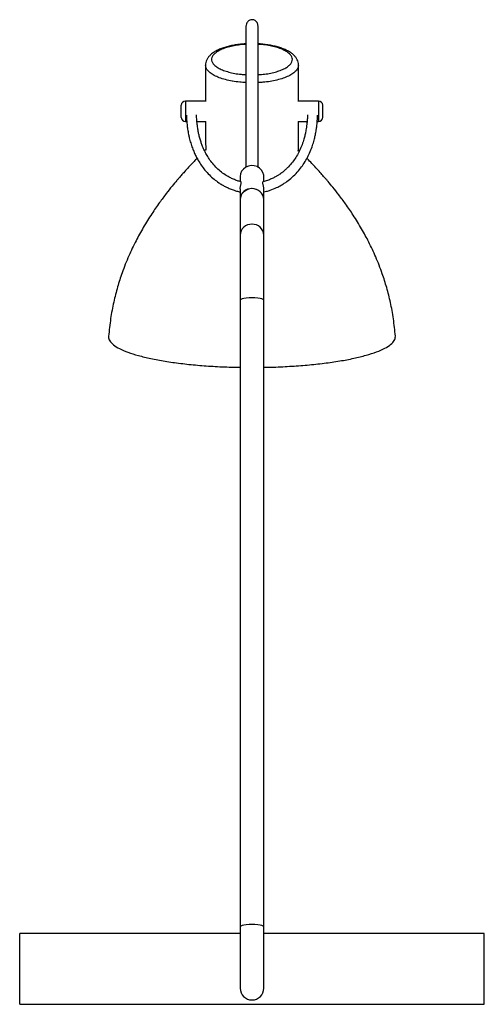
# Paper-space layout '_Derecha' of a CAD drawing. Header units: millimetres. Extents: x -115 to 115, y 0 to 487.
import ezdxf

# ---------------------------------------------------------------- set-up
doc = ezdxf.new("R2010")
doc.units = ezdxf.units.MM

psp = doc.layouts.new('_Derecha')

# ---------------------------------------------------------------- linework, layer by layer
at = {"color": 7, "linetype": 'Continuous', "lineweight": 25}
for p, q in [((-35, 438.71), (-35, 444.71)), ((-22.91, 446.71), (-33, 446.71)), ((33, 446.71), (22.91, 446.71)), ((35, 438.71), (35, 444.71)), ((-33, 436.71), (-32.3, 436.71)), ((-27.27, 436.71), (-22.91, 436.71)), ((22.91, 436.71), (27.28, 436.71)), ((32.3, 436.71), (33, 436.71)), ((-5.85, 409.44), (-5.85, 406.96)), ((5.85, 406.98), (5.85, 409.44)), ((-5.85, 403.29), (-5.85, 8.01)), ((5.85, 8.01), (5.85, 403.29)), ((71, 330.29), (70.93, 330.51)), ((-5.85, 35), (-115, 35)), ((-115, 0), (-115, 35)), ((115, 35), (5.85, 35)), ((115, 0), (115, 35)), ((-115, 0), (115, 0))]:
    psp.add_line(p, q, dxfattribs=at)
at = {"color": 8, "linetype": 'Continuous', "lineweight": 25}
for p, q in [((-33, 446.71), (-33, 436.71)), ((33, 446.71), (33, 436.71))]:
    psp.add_line(p, q, dxfattribs=at)
at = {"color": 7, "linetype": 'Continuous', "lineweight": 25, "flags": 128}
for points in [[(5.85, 409.44), (5.8, 410.12), (5.44, 411.44), (4.73, 412.62), (3.73, 413.61), (2.49, 414.34), (1.1, 414.76), (-0.37, 414.84), (-1.81, 414.59), (-3.13, 414.01), (-4.26, 413.15), (-5.13, 412.05), (-5.67, 410.79), (-5.85, 409.44), (-5.85, 409.44)], [(5.85, 398.03), (5.8, 398.71), (5.44, 400.02), (4.73, 401.21), (3.73, 402.2), (2.49, 402.93), (1.1, 403.35), (-0.37, 403.43), (-1.81, 403.18), (-3.13, 402.6), (-4.26, 401.74), (-5.13, 400.64), (-5.67, 399.38), (-5.85, 398.03), (-5.85, 398.03)]]:
    psp.add_lwpolyline(points, dxfattribs=at)
at = {"color": 8, "linetype": 'Continuous', "lineweight": 25, "flags": 128}
for points in [[(0, 349.46), (-1.45, 349.43), (-2.82, 349.31), (-4, 349.13), (-4.94, 348.89), (-5.56, 348.62), (-5.84, 348.31), (-5.85, 348.24)], [(5.85, 348.24), (5.84, 348.31), (5.56, 348.62), (4.94, 348.89), (4, 349.13), (2.82, 349.31), (1.45, 349.43), (0, 349.46)], [(0, 39.49), (-1.45, 39.45), (-2.82, 39.33), (-4, 39.15), (-4.94, 38.92), (-5.56, 38.64), (-5.84, 38.34), (-5.85, 38.26)], [(5.85, 38.26), (5.84, 38.34), (5.56, 38.64), (4.94, 38.92), (4, 39.15), (2.82, 39.33), (1.45, 39.45), (0, 39.49)]]:
    psp.add_lwpolyline(points, dxfattribs=at)
at = {"color": 7, "linetype": 'Continuous', "lineweight": 25}
for centre, radius, start, end in [((-33, 444.71), 2, 90, 180), ((33, 444.71), 2, 0, 90), ((-33, 438.71), 2, 180, 270), ((33, 438.71), 2, 270, 0), ((-0.27, 397.87), 5.58, 87.2109, 178.3152), ((0.2, 397.79), 5.65, 2.4153, 92.0586), ((0, 8.01), 5.85, 180, 0)]:
    psp.add_arc(centre, radius, start, end, dxfattribs=at)
at = {"color": 8, "linetype": 'Continuous', "lineweight": 25}
for centre, radius, start, end in [((-0.27, 380.25), 5.58, 87.2109, 178.3152), ((0.2, 380.18), 5.65, 2.4153, 92.0586)]:
    psp.add_arc(centre, radius, start, end, dxfattribs=at)
at = {"color": 7, "linetype": 'Continuous', "lineweight": 25}
for points, knots in [([(3, 483.71), (2.97, 484.07), (2.91, 484.75), (2.44, 485.77), (1.74, 486.49), (1.06, 486.83), (0.62, 486.93), (0.44, 486.97), (0.27, 486.99), (-0.32, 487.02), (-1.17, 486.83), (-2.2, 486.06), (-2.87, 484.93), (-2.96, 484.13), (-3, 483.71)], [0, 0, 0, 0, 0.110865, 0.207574, 0.354135, 0.441427, 0.465875, 0.47477, 0.483886, 0.5064, 0.632869, 0.785101, 0.885346, 1, 1, 1, 1]), ([(-3, 483.98), (-3, 483.95), (-3, 483.91), (-3, 483.37), (-3, 482.56), (-3, 481.51), (-3, 479.98), (-3, 477.85), (-3, 475.15), (-3, 472.76), (-3, 470.75), (-3, 468.41), (-3, 465.34), (-3, 461.75), (-3, 458.14), (-3, 454.49), (-3, 449.84), (-3, 444.59), (-3, 439.13), (-3, 434.38), (-3, 430.92), (-3, 428.57), (-3, 426.87), (-3, 424.9), (-3, 422.86), (-3, 420.81), (-3, 418.8), (-3, 416.89), (-3, 415.27), (-3, 414.41), (-3, 414.04)], [0, 0, 0, 0, 0.035432, 0.071837, 0.105314, 0.136016, 0.164107, 0.213002, 0.253043, 0.284608, 0.307639, 0.327607, 0.368033, 0.412128, 0.447176, 0.487862, 0.53471, 0.606512, 0.671006, 0.724517, 0.767565, 0.785851, 0.80292, 0.824764, 0.853573, 0.877561, 0.906637, 0.942518, 0.975267, 1, 1, 1, 1]), ([(3, 413.97), (3, 414.54), (3, 415.66), (3, 417.54), (3, 419.45), (3, 421.57), (3, 423.96), (3, 426.6), (3, 429.08), (3, 432.11), (3, 435.91), (3, 440.64), (3, 445.75), (3, 451.08), (3, 456.33), (3, 461.27), (3, 465.73), (3, 469.22), (3, 472.02), (3, 474.41), (3, 476.93), (3, 479.4), (3, 481.59), (3, 483.06), (3, 483.8), (3, 484.08), (3, 483.99), (3, 483.99)], [0, 0, 0, 0, 0.037311, 0.073027, 0.103498, 0.129941, 0.164241, 0.19439, 0.2219, 0.247367, 0.294953, 0.34874, 0.409388, 0.472851, 0.533692, 0.588013, 0.636862, 0.681826, 0.7076, 0.73845, 0.774343, 0.815564, 0.862687, 0.916453, 0.956383, 0.999773, 1, 1, 1, 1]), ([(-3, 475.05), (-3.27, 475.04), (-4.42, 474.99), (-6.4, 474.78), (-8.89, 474.42), (-11.27, 473.92), (-13.53, 473.31), (-15.62, 472.57), (-17.54, 471.7), (-19.25, 470.69), (-20.64, 469.57), (-21.7, 468.4), (-22.43, 467.18), (-22.9, 465.9), (-22.96, 465.01), (-22.99, 464.57)], [0, 0, 0, 0, 0.026299, 0.110116, 0.194673, 0.279202, 0.365149, 0.452925, 0.540367, 0.630877, 0.722229, 0.798497, 0.867838, 0.933849, 1, 1, 1, 1]), ([(22.99, 464.54), (22.99, 464.58), (23.04, 465.07), (22.84, 466.01), (22.4, 467.26), (21.66, 468.44), (20.66, 469.55), (19.37, 470.59), (17.79, 471.57), (15.91, 472.45), (13.81, 473.22), (11.54, 473.86), (9.13, 474.37), (6.62, 474.75), (4.56, 474.98), (3.34, 475.03), (3, 475.05)], [0, 0, 0, 0, 0.005938, 0.072168, 0.137617, 0.206307, 0.280115, 0.359642, 0.446324, 0.535502, 0.623623, 0.711487, 0.797352, 0.882733, 0.967604, 1, 1, 1, 1]), ([(-23, 464.54), (-23, 461.99), (-23, 456.86), (-23, 450.85), (-23, 447.4), (-23, 446.51)], [0, 0, 0, 0, 0.423601, 0.851348, 1, 1, 1, 1]), ([(23, 446.49), (23, 447.58), (23, 451.14), (23, 457.16), (23, 462.1), (23, 464.54)], [0, 0, 0, 0, 0.181001, 0.594699, 1, 1, 1, 1]), ([(-32.47, 439.77), (-32.46, 439.65), (-32.45, 438.88), (-32.37, 437.59), (-32.25, 435.98), (-32.11, 434.68), (-31.99, 433.68), (-31.85, 432.7), (-31.66, 431.57), (-31.39, 430.12), (-30.97, 428.25), (-30.38, 426.04), (-29.58, 423.64), (-28.69, 421.43), (-27.71, 419.33), (-26.56, 417.21), (-25.12, 414.95), (-23.33, 412.58), (-21.23, 410.27), (-18.95, 408.2), (-17.05, 406.78), (-15.66, 405.86), (-14.64, 405.24), (-13.37, 404.54), (-11.75, 403.75), (-9.87, 402.97), (-7.91, 402.29), (-6.45, 401.97), (-5.85, 401.84)], [0, 0, 0, 0, 0.009057, 0.057727, 0.097902, 0.130137, 0.154881, 0.173066, 0.203524, 0.239761, 0.281275, 0.343935, 0.405035, 0.460106, 0.509666, 0.56167, 0.618885, 0.681018, 0.74293, 0.79826, 0.846507, 0.860755, 0.876479, 0.901065, 0.924598, 0.951337, 0.98018, 1, 1, 1, 1]), ([(-5.41, 406.86), (-5.59, 406.9), (-6.39, 407.07), (-7.86, 407.56), (-9.67, 408.28), (-11.2, 409.05), (-12.36, 409.7), (-13.89, 410.66), (-15.83, 412.1), (-18.04, 414.16), (-19.98, 416.39), (-21.58, 418.66), (-22.74, 420.65), (-23.62, 422.38), (-24.32, 423.97), (-24.96, 425.63), (-25.56, 427.44), (-26.08, 429.32), (-26.53, 431.33), (-26.92, 433.47), (-27.23, 435.92), (-27.42, 438.1), (-27.44, 439.47), (-27.45, 439.91)], [0, 0, 0, 0, 0.0063527, 0.0295752, 0.0624813, 0.0906368, 0.1117619, 0.1303954, 0.1880646, 0.250795, 0.3227322, 0.392522, 0.4546494, 0.4990702, 0.5453999, 0.5936397, 0.6439685, 0.7018919, 0.7551026, 0.8157852, 0.8846622, 0.9625402, 1, 1, 1, 1]), ([(27.46, 439.9), (27.46, 439.69), (27.45, 438.77), (27.34, 437.25), (27.17, 435.43), (26.96, 433.84), (26.74, 432.48), (26.52, 431.33), (26.31, 430.36), (26.09, 429.41), (25.83, 428.4), (25.34, 426.73), (24.54, 424.42), (23.28, 421.62), (21.8, 418.99), (20.12, 416.57), (18.46, 414.63), (16.94, 413.13), (15.8, 412.13), (14.93, 411.45), (14.31, 410.99), (13.78, 410.61), (12.98, 410.08), (11.86, 409.4), (10.41, 408.63), (8.62, 407.85), (6.97, 407.23), (5.78, 406.96), (5.42, 406.88)], [0, 0, 0, 0, 0.0177841, 0.0772709, 0.1284623, 0.171995, 0.2123316, 0.2443877, 0.269717, 0.2962992, 0.3255519, 0.357252, 0.4402185, 0.524844, 0.6023162, 0.6727208, 0.7436479, 0.7794565, 0.8124212, 0.8376952, 0.8453933, 0.8567031, 0.8745188, 0.8978368, 0.9253366, 0.9554752, 0.9866426, 1, 1, 1, 1]), ([(5.85, 401.83), (6.28, 401.92), (7.42, 402.17), (9.61, 402.86), (12.07, 403.86), (14.3, 405.03), (16.45, 406.34), (18.8, 408.06), (21.3, 410.33), (23.55, 412.84), (25.5, 415.49), (27.15, 418.22), (28.57, 421.11), (29.72, 423.98), (30.57, 426.69), (31.08, 428.69), (31.4, 430.16), (31.62, 431.32), (31.86, 432.75), (32.1, 434.5), (32.31, 436.58), (32.44, 438.38), (32.45, 439.49), (32.46, 439.79)], [0, 0, 0, 0, 0.0142362, 0.0379377, 0.0815471, 0.1166635, 0.1450652, 0.1961865, 0.2595896, 0.3260535, 0.3910993, 0.4608532, 0.5320395, 0.6075206, 0.6762191, 0.7344148, 0.7573757, 0.7855935, 0.821121, 0.8644703, 0.9162618, 0.9772307, 1, 1, 1, 1]), ([(-22.99, 436.71), (-22.99, 435.17), (-22.99, 432.36), (-22.98, 428.84), (-22.96, 426.3), (-22.93, 424.6), (-22.9, 423.4), (-22.88, 422.72), (-22.84, 422.43), (-22.76, 422.36), (-22.84, 422.45), (-22.87, 422.66), (-23.03, 422.6), (-23.27, 422.39), (-23.43, 422.24), (-23.5, 422.18)], [0, 0, 0, 0, 0.233594, 0.426267, 0.541654, 0.632887, 0.700793, 0.746623, 0.7623, 0.774589, 0.825636, 0.905137, 0.956911, 0.980881, 1, 1, 1, 1]), ([(22.89, 422.04), (22.89, 422.04), (22.9, 422.03), (22.91, 422.06), (22.92, 422.14), (22.93, 422.31), (22.95, 422.77), (22.96, 423.64), (22.97, 425.03), (22.98, 426.88), (22.99, 429.54), (23, 432.86), (23, 435.43), (23, 436.71)], [0, 0, 0, 0, 0.004082, 0.009956, 0.01666, 0.03426, 0.05805, 0.125679, 0.221212, 0.345423, 0.499035, 0.750837, 1, 1, 1, 1]), ([(23.48, 422.19), (23.36, 422.31), (23.15, 422.51), (23, 422.64), (22.94, 422.69)], [0, 0, 0, 0, 0.575592, 1, 1, 1, 1]), ([(-27.19, 418.43), (-27.43, 418.18), (-28.18, 417.41), (-29.57, 415.94), (-31.4, 413.99), (-33.29, 411.91), (-34.94, 410.07), (-36.2, 408.61), (-37.69, 406.88), (-39.76, 404.41), (-42.64, 400.79), (-46.04, 396.26), (-49.88, 390.7), (-53.79, 384.42), (-57.6, 377.48), (-61.16, 370), (-64.18, 362.37), (-66.65, 354.71), (-68.57, 347.18), (-70.12, 339.04), (-70.69, 333.36), (-70.99, 330.43)], [0, 0, 0, 0, 0.010162, 0.0311, 0.058753, 0.087886, 0.112361, 0.130441, 0.143772, 0.17967, 0.225694, 0.281572, 0.348988, 0.42864, 0.503994, 0.587223, 0.678182, 0.751509, 0.829368, 0.912054, 1, 1, 1, 1]), ([(70.99, 330.51), (70.7, 333.38), (70.14, 338.96), (68.64, 346.95), (66.78, 354.37), (64.38, 361.91), (61.44, 369.45), (57.96, 376.86), (54.23, 383.75), (50.37, 390.03), (46.55, 395.61), (43.16, 400.19), (40.24, 403.87), (38.11, 406.43), (36.59, 408.22), (35.3, 409.69), (33.62, 411.58), (31.66, 413.74), (29.56, 415.97), (28.08, 417.53), (27.29, 418.34), (27.2, 418.43)], [0, 0, 0, 0, 0.086201, 0.167344, 0.24384, 0.315978, 0.405623, 0.487866, 0.562581, 0.641953, 0.709642, 0.765953, 0.812749, 0.849868, 0.864725, 0.882207, 0.907016, 0.9381, 0.966681, 0.996192, 1, 1, 1, 1]), ([(-5.84, 403.29), (-5.84, 403.38), (-5.85, 403.71), (-5.76, 404.38), (-5.58, 405.19), (-5.39, 405.89), (-5.29, 406.39), (-5.28, 406.76), (-5.37, 406.79), (-5.42, 406.81)], [0, 0, 0, 0, 0.052132, 0.204961, 0.357478, 0.507051, 0.651734, 0.80233, 1, 1, 1, 1]), ([(5.84, 403.29), (5.84, 403.38), (5.85, 403.71), (5.76, 404.38), (5.58, 405.19), (5.39, 405.89), (5.29, 406.39), (5.28, 406.77), (5.37, 406.8), (5.43, 406.82)], [0, 0, 0, 0, 0.051535, 0.202613, 0.353383, 0.501243, 0.644269, 0.793139, 1, 1, 1, 1]), ([(-70.91, 330.43), (-70.94, 330.33), (-71.19, 329.57), (-70.49, 328.13), (-68.74, 326.18), (-65.69, 324.3), (-61.56, 322.51), (-56.36, 320.86), (-50.19, 319.37), (-43.17, 318.06), (-35.41, 316.97), (-27.05, 316.09), (-18.21, 315.47), (-11.08, 315.14), (-6.92, 315.1), (-5.85, 315.09)], [0, 0, 0, 0, 0.013619, 0.1005311, 0.1875349, 0.2744425, 0.3613545, 0.4483583, 0.5352659, 0.622178, 0.7091818, 0.7960894, 0.8830014, 0.9700052, 1, 1, 1, 1]), ([(5.85, 315.1), (7.06, 315.11), (11.37, 315.16), (18.64, 315.52), (27.45, 316.16), (35.79, 317.05), (43.52, 318.17), (50.5, 319.49), (56.62, 321), (61.77, 322.66), (65.87, 324.45), (68.82, 326.34), (70.68, 328.3), (70.89, 329.63), (71, 330.29)], [0, 0, 0, 0, 0.034392, 0.122235, 0.209981, 0.297732, 0.385575, 0.473321, 0.561071, 0.648915, 0.73666, 0.824411, 0.912253, 1, 1, 1, 1])]:
    psp.add_open_spline(points, degree=3, knots=knots, dxfattribs=at)
at = {"color": 8, "linetype": 'Continuous', "lineweight": 25}
for points, knots in [([(-3, 474.82), (-3.11, 474.82), (-4.35, 474.78), (-6.61, 474.51), (-9.68, 474), (-12.47, 473.29), (-14.95, 472.4), (-16.99, 471.37), (-18.58, 470.21), (-19.6, 468.98), (-20.07, 467.69), (-19.95, 466.42), (-19.27, 465.16), (-18.06, 463.99), (-16.33, 462.89), (-14.16, 461.91), (-11.55, 461.07), (-8.61, 460.42), (-5.72, 459.98), (-3.8, 459.87), (-3, 459.82)], [0, 0, 0, 0, 0.006005, 0.065752, 0.123797, 0.183472, 0.242513, 0.303263, 0.362461, 0.42341, 0.482017, 0.542384, 0.600026, 0.659303, 0.71754, 0.777397, 0.836676, 0.89767, 0.95696, 1, 1, 1, 1]), ([(3, 459.84), (3.56, 459.86), (5.2, 459.92), (7.82, 460.29), (10.77, 460.87), (13.45, 461.66), (15.76, 462.59), (17.65, 463.68), (19.02, 464.86), (19.85, 466.13), (20.1, 467.41), (19.76, 468.69), (18.88, 469.91), (17.46, 471.07), (15.56, 472.12), (13.2, 473.06), (10.47, 473.83), (7.4, 474.4), (4.88, 474.74), (3.37, 474.79), (3, 474.8)], [0, 0, 0, 0, 0.029546, 0.087182, 0.14644, 0.205091, 0.265409, 0.324625, 0.385559, 0.444581, 0.505372, 0.563315, 0.622938, 0.680953, 0.740594, 0.799644, 0.860402, 0.919634, 0.98062, 1, 1, 1, 1]), ([(-3, 455.88), (-4.02, 455.94), (-6.33, 456.07), (-8.57, 456.39), (-10.95, 456.81), (-13.25, 457.32), (-16.24, 458.27), (-18.76, 459.4), (-20.74, 460.66), (-22.13, 462.04), (-22.91, 463.35), (-22.93, 464.2), (-22.94, 464.55)], [0, 0, 0, 0, 0.09332, 0.211406, 0.21588, 0.332482, 0.452452, 0.566999, 0.684742, 0.798385, 0.915249, 1, 1, 1, 1]), ([(22.97, 464.54), (22.93, 464.09), (22.84, 463.14), (21.89, 461.73), (20.32, 460.34), (18.17, 459.1), (15.5, 458), (12.45, 457.11), (9.04, 456.45), (5.88, 456.01), (3.8, 455.94), (3, 455.92)], [0, 0, 0, 0, 0.105908, 0.226015, 0.342695, 0.462798, 0.578323, 0.697144, 0.810827, 0.927683, 1, 1, 1, 1])]:
    psp.add_open_spline(points, degree=3, knots=knots, dxfattribs=at)

doc.saveas('drawing.dxf')
